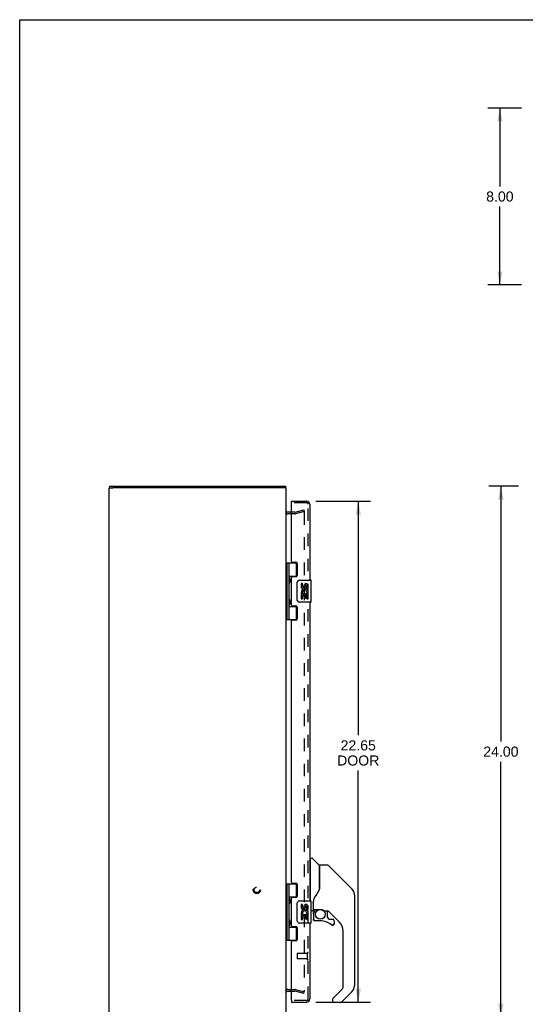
# Model space of a CAD drawing. Header units: inches. Extents: x 0 to 103, y 0 to 67.
# Tile 2 of 16: x 0 to 23, y 22 to 67. Entities that reach past the tile are written whole.
import ezdxf

# ---------------------------------------------------------------- set-up
doc = ezdxf.new("R2010")
doc.units = ezdxf.units.IN
doc.header["$LTSCALE"] = 5.686187
doc.header["$MEASUREMENT"] = 0
doc.linetypes.add('HIDDEN', pattern=[0.2, 0.1, -0.1])
doc.layers.get('0').update_dxf_attribs({"linetype": 'CONTINUOUS'})
for name, color, linetype in [('DEFAULT_2', 8, 'HIDDEN'), ('DIMENSIONS', 7, 'CONTINUOUS'), ('DOOR_ASSEMBLY', 7, 'CONTINUOUS')]:
    doc.layers.add(name, color=color, linetype=linetype)
doc.styles.get("Standard").update_dxf_attribs({"font": 'arial.ttf'})
doc.dimstyles.new('DIMSTYLE_1', dxfattribs={"dimtxt": 0.456111, "dimasz": 0.608148, "dimexe": 0.09, "dimexo": 0.07, "dimgap": 0.0375, "dimtad": 0, "dimtih": 1, "dimtoh": 1, "dimzin": 4, "dimdsep": 46, "dimtxsty": 'Standard', "dimblk": '_FILLED', "dimblk1": '_FILLED', "dimblk2": '_FILLED', "dimcen": 0.09, "dimadec": 3, "dimazin": 1, "dimtfac": 1, "dimtdec": 3, "dimtofl": 0, "dimtmove": 0, "dimatfit": 3, "dimldrblk": '_FILLED', "dimfxl": 0, "dimtolj": 1, "dimtzin": 4, "dimarcsym": 0})

# ---------------------------------------------------------------- blocks, each defined once
blk = doc.blocks.new('_FILLED')
at = {"color": 0, "linetype": 'ByBlock'}
blk.add_solid([(0, 0), (-1, 0.2), (-1, -0.2)], dxfattribs=at)
blk = doc.blocks.new('*D5')
at = {"layer": 'DIMENSIONS', "color": 2, "linetype": 'Continuous'}
for p, q in [((22.686, 62.903), (21.165, 62.903)), ((21.712, 62.903), (21.712, 59.359)), ((21.712, 54.903), (21.712, 58.447)), ((22.686, 54.903), (21.165, 54.903))]:
    blk.add_line(p, q, dxfattribs=at)
at = {"layer": 'DIMENSIONS', "color": 2, "linetype": 'Continuous', "xscale": 0.6081483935, "yscale": 0.6081483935, "zscale": 0.6081483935}
for p, rotation in [((21.712, 62.903), 90), ((21.712, 54.903), 270)]:
    blk.add_blockref('_FILLED', p, dxfattribs=dict(at, rotation=rotation))
at = {"layer": 'DIMENSIONS', "color": 2, "linetype": 'Continuous', "insert": (21.712, 59.131), "char_height": 0.4561, "width": 1.23947, "attachment_point": 2, "line_spacing_factor": 0.9}
blk.add_mtext('8.00', dxfattribs=at)
blk = doc.blocks.new('*D6')
at = {"layer": 'DIMENSIONS', "color": 2, "linetype": 'Continuous'}
for p, q in [((13.397, 45.133), (15.855, 45.133)), ((15.307, 45.133), (15.307, 34.547)), ((15.307, 22.483), (15.307, 32.951)), ((13.397, 22.483), (15.855, 22.483))]:
    blk.add_line(p, q, dxfattribs=at)
at = {"layer": 'DIMENSIONS', "color": 2, "linetype": 'Continuous', "xscale": 0.6081483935, "yscale": 0.6081483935, "zscale": 0.6081483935}
for p, rotation in [((15.307, 45.133), 90), ((15.307, 22.483), 270)]:
    blk.add_blockref('_FILLED', p, dxfattribs=dict(at, rotation=rotation))
at = {"layer": 'DIMENSIONS', "color": 2, "linetype": 'Continuous', "insert": (15.307, 34.319), "char_height": 0.4561, "width": 1.90922, "attachment_point": 2, "line_spacing_factor": 0.9}
blk.add_mtext('22.65\\PDOOR', dxfattribs=at)
blk = doc.blocks.new('*D10')
at = {"layer": 'DIMENSIONS', "color": 2, "linetype": 'Continuous'}
for p, q in [((22.556, 45.808), (21.21, 45.808)), ((21.757, 45.808), (21.757, 34.264)), ((21.757, 21.808), (21.757, 33.352)), ((22.556, 21.808), (21.21, 21.808))]:
    blk.add_line(p, q, dxfattribs=at)
at = {"layer": 'DIMENSIONS', "color": 2, "linetype": 'Continuous', "xscale": 0.6081483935, "yscale": 0.6081483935, "zscale": 0.6081483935}
for p, rotation in [((21.757, 45.808), 90), ((21.757, 21.808), 270)]:
    blk.add_blockref('_FILLED', p, dxfattribs=dict(at, rotation=rotation))
at = {"layer": 'DIMENSIONS', "color": 2, "linetype": 'Continuous', "insert": (21.757, 34.036), "char_height": 0.4561, "width": 1.59385, "attachment_point": 2, "line_spacing_factor": 0.9}
blk.add_mtext('24.00', dxfattribs=at)

msp = doc.modelspace()

# ---------------------------------------------------------------- linework, layer by layer
at = {"color": 7, "linetype": 'Continuous'}
for p, q in [((0, 0), (0, 66.896)), ((0, 66.896), (103.385, 66.896)), ((4.049, 45.733), (4.204, 45.733)), ((4.079, 45.733), (4.079, 45.808)), ((12.049, 45.733), (11.894, 45.733)), ((12.029, 45.733), (12.029, 45.808))]:
    msp.add_line(p, q, dxfattribs=at)
at = {"color": 3, "linetype": 'Continuous'}
for p, q in [((4.049, 21.883), (4.049, 45.733)), ((4.079, 45.808), (12.029, 45.808)), ((11.894, 45.733), (4.204, 45.733)), ((12.049, 21.883), (12.049, 45.733)), ((12.292, 44.633), (12.119, 44.633)), ((12.119, 22.983), (12.292, 22.983))]:
    msp.add_line(p, q, dxfattribs=at)
for centre, start, end in [((12.119, 44.703), 180, 270), ((12.119, 22.913), 90, 180)]:
    msp.add_arc(centre, 0.07, start, end, dxfattribs=at)
at = {"layer": 'DEFAULT_2', "color": 8, "linetype": 'HIDDEN'}
for p, q in [((12.447, 44.558), (12.119, 44.558)), ((12.447, 44.633), (12.292, 44.633)), ((12.458, 44.635), (12.842, 44.738)), ((12.861, 44.665), (12.477, 44.562)), ((12.842, 44.738), (12.861, 44.665)), ((12.861, 44.633), (12.861, 22.984)), ((12.119, 23.058), (12.447, 23.058)), ((12.292, 22.983), (12.447, 22.983)), ((12.842, 22.879), (12.458, 22.982)), ((12.477, 23.054), (12.861, 22.951)), ((12.842, 22.879), (12.861, 22.951))]:
    msp.add_line(p, q, dxfattribs=at)
for points in [[(12.842, 44.653), (12.841, 44.653), (12.839, 44.653), (12.837, 44.652)], [(12.846, 44.652), (12.844, 44.653), (12.842, 44.653), (12.842, 44.653)], [(12.846, 44.652), (12.848, 44.652), (12.849, 44.651), (12.851, 44.651), (12.852, 44.65), (12.854, 44.649), (12.855, 44.647), (12.856, 44.646), (12.858, 44.645), (12.858, 44.643), (12.859, 44.642), (12.86, 44.64), (12.861, 44.638), (12.861, 44.636), (12.861, 44.635), (12.861, 44.633)], [(12.842, 22.964), (12.841, 22.964), (12.839, 22.964), (12.837, 22.965)], [(12.861, 22.984), (12.861, 22.982), (12.861, 22.98), (12.861, 22.979), (12.86, 22.977), (12.859, 22.975), (12.858, 22.974), (12.858, 22.972), (12.856, 22.971), (12.855, 22.969), (12.854, 22.968), (12.852, 22.967), (12.851, 22.966), (12.849, 22.965), (12.848, 22.965), (12.846, 22.964), (12.844, 22.964), (12.842, 22.964), (12.842, 22.964)]]:
    msp.add_lwpolyline(points, dxfattribs=at)
for radius in [0.164, 0.124]:
    msp.add_circle((10.724, 27.558), radius, dxfattribs=at)
for centre, radius, start, end in [((12.119, 44.703), 0.145, 222.9858, 270), ((12.447, 44.673), 0.04, 270, 285), ((12.447, 44.673), 0.115, 270, 285), ((12.119, 22.913), 0.145, 90, 137.0142), ((12.447, 22.943), 0.115, 75, 90), ((12.447, 22.943), 0.04, 75, 90)]:
    msp.add_arc(centre, radius, start, end, dxfattribs=at)
at = {"layer": 'DOOR_ASSEMBLY', "color": 7, "linetype": 'Continuous'}
for p, q in [((12.292, 45.058), (12.292, 45.133)), ((12.307, 45.058), (12.292, 45.058)), ((12.049, 42.338), (12.533, 42.338)), ((12.088, 39.779), (12.088, 42.338)), ((12.187, 41.641), (12.187, 42.338)), ((12.502, 42.338), (12.502, 41.747)), ((12.187, 41.747), (12.534, 41.747)), ((12.187, 40.657), (12.187, 41.46)), ((12.201, 41.458), (12.2, 41.456)), ((12.202, 41.462), (12.201, 41.458)), ((12.202, 41.641), (12.203, 41.637)), ((12.205, 41.47), (12.202, 41.462)), ((12.203, 41.637), (12.21, 41.621)), ((12.203, 41.622), (12.203, 41.62)), ((12.203, 41.48), (12.203, 41.62)), ((12.203, 41.48), (12.203, 41.479)), ((12.208, 41.476), (12.205, 41.47)), ((12.21, 41.482), (12.208, 41.476)), ((12.21, 41.621), (12.211, 41.617)), ((12.212, 41.486), (12.21, 41.482)), ((12.211, 41.617), (12.213, 41.613)), ((12.214, 41.49), (12.212, 41.486)), ((12.215, 41.495), (12.214, 41.49)), ((12.476, 41.738), (12.476, 41.716)), ((12.476, 41.738), (12.528, 41.738)), ((12.552, 40.658), (12.552, 41.458)), ((12.652, 41.558), (13.162, 41.558)), ((12.727, 41.404), (12.727, 41.268)), ((12.79, 41.404), (12.727, 41.404)), ((12.79, 41.268), (12.79, 41.404)), ((13.177, 40.573), (13.177, 41.543)), ((12.78, 40.943), (12.807, 40.962)), ((12.855, 41.33), (12.855, 41.261)), ((12.916, 41.268), (12.916, 41.31)), ((12.971, 40.979), (13.029, 40.954)), ((12.979, 41.174), (12.979, 41.31)), ((12.979, 41.174), (13.039, 41.174)), ((13.039, 41.174), (13.039, 41.33)), ((13.039, 40.99), (13.039, 41.043)), ((12.202, 40.657), (12.203, 40.653)), ((12.203, 40.653), (12.21, 40.637)), ((12.203, 40.637), (12.203, 40.636)), ((12.203, 40.496), (12.203, 40.636)), ((12.21, 40.637), (12.211, 40.633)), ((12.211, 40.633), (12.213, 40.628)), ((12.214, 40.506), (12.212, 40.502)), ((12.215, 40.51), (12.214, 40.506)), ((13.162, 40.558), (12.652, 40.558)), ((12.727, 40.943), (12.727, 40.713)), ((12.745, 40.943), (12.727, 40.943)), ((12.727, 40.713), (12.79, 40.713)), ((12.78, 40.943), (13.039, 40.943)), ((12.79, 40.713), (12.79, 40.88)), ((12.79, 40.88), (12.855, 40.88)), ((12.855, 40.88), (12.855, 40.744)), ((12.855, 40.744), (12.916, 40.744)), ((12.916, 40.744), (12.916, 40.88)), ((12.916, 40.88), (12.979, 40.88)), ((12.979, 40.713), (12.979, 40.88)), ((12.979, 40.713), (13.039, 40.713)), ((13.039, 40.713), (13.039, 40.943)), ((12.187, 39.779), (12.187, 40.476)), ((12.187, 40.369), (12.534, 40.369)), ((12.201, 40.474), (12.2, 40.471)), ((12.202, 40.478), (12.201, 40.474)), ((12.205, 40.485), (12.202, 40.478)), ((12.203, 40.496), (12.203, 40.495)), ((12.208, 40.491), (12.205, 40.485)), ((12.21, 40.498), (12.208, 40.491)), ((12.212, 40.502), (12.21, 40.498)), ((12.476, 40.401), (12.476, 40.378)), ((12.528, 40.378), (12.476, 40.378)), ((12.502, 40.369), (12.502, 39.779)), ((12.049, 39.779), (12.533, 39.779)), ((13.156, 27.058), (13.156, 28.979)), ((13.164, 28.987), (13.219, 28.987)), ((13.541, 28.681), (13.246, 28.976)), ((13.156, 28.928), (13.117, 28.928)), ((13.55, 28.66), (13.55, 27.609)), ((13.558, 27.62), (13.558, 28.664)), ((13.919, 28.672), (13.566, 28.672)), ((13.974, 28.649), (15.017, 27.607)), ((12.049, 27.838), (12.533, 27.838)), ((12.088, 25.279), (12.088, 27.838)), ((12.187, 27.141), (12.187, 27.838)), ((12.502, 27.838), (12.502, 27.247)), ((13.55, 27.797), (13.552, 27.796)), ((14.712, 27.912), (14.712, 27.912)), ((15.018, 27.606), (14.723, 27.901)), ((12.187, 27.247), (12.534, 27.247)), ((12.476, 27.238), (12.528, 27.238)), ((12.476, 27.238), (12.476, 27.216)), ((15.084, 27.517), (15.085, 27.516)), ((15.133, 27.328), (15.133, 23.225)), ((12.187, 26.157), (12.187, 26.96)), ((12.201, 26.958), (12.2, 26.956)), ((12.202, 26.962), (12.201, 26.958)), ((12.202, 27.141), (12.203, 27.137)), ((12.205, 26.97), (12.202, 26.962)), ((12.203, 27.137), (12.21, 27.121)), ((12.203, 27.122), (12.203, 27.12)), ((12.203, 27.12), (12.203, 26.98)), ((12.203, 26.979), (12.203, 26.98)), ((12.208, 26.976), (12.205, 26.97)), ((12.21, 26.982), (12.208, 26.976)), ((12.21, 27.121), (12.211, 27.117)), ((12.212, 26.986), (12.21, 26.982)), ((12.211, 27.117), (12.213, 27.113)), ((12.214, 26.99), (12.212, 26.986)), ((12.215, 26.995), (12.214, 26.99)), ((12.552, 26.158), (12.552, 26.958)), ((12.652, 27.058), (13.162, 27.058)), ((12.79, 26.904), (12.727, 26.904)), ((12.727, 26.904), (12.727, 26.768)), ((12.79, 26.768), (12.79, 26.904)), ((12.855, 26.83), (12.855, 26.761)), ((12.916, 26.768), (12.916, 26.81)), ((12.979, 26.674), (12.979, 26.81)), ((13.039, 26.674), (13.039, 26.83)), ((13.177, 26.073), (13.177, 27.043)), ((13.274, 27.05), (13.274, 27.047)), ((13.274, 27.047), (13.274, 26.645)), ((13.283, 27.076), (13.282, 27.052)), ((13.282, 26.696), (13.282, 27.052)), ((13.282, 27.006), (13.282, 27.007)), ((12.745, 26.443), (12.727, 26.443)), ((12.727, 26.443), (12.727, 26.213)), ((12.78, 26.443), (12.807, 26.462)), ((12.78, 26.443), (13.039, 26.443)), ((12.79, 26.38), (12.855, 26.38)), ((12.79, 26.213), (12.79, 26.38)), ((12.855, 26.38), (12.855, 26.244)), ((12.916, 26.38), (12.979, 26.38)), ((12.916, 26.244), (12.916, 26.38)), ((12.971, 26.479), (13.029, 26.454)), ((12.979, 26.674), (13.039, 26.674)), ((12.979, 26.213), (12.979, 26.38)), ((13.039, 26.49), (13.039, 26.543)), ((13.039, 26.213), (13.039, 26.443)), ((13.235, 26.605), (13.177, 26.605)), ((13.278, 26.472), (13.278, 26.235)), ((13.28, 26.472), (13.289, 26.472)), ((13.302, 26.677), (13.597, 26.677)), ((13.401, 26.677), (13.336, 26.612)), ((13.341, 26.606), (13.339, 26.608)), ((13.344, 26.604), (13.341, 26.606)), ((13.597, 26.677), (13.6, 26.677)), ((13.794, 26.605), (13.87, 26.605)), ((13.908, 26.602), (13.908, 26.318)), ((13.912, 26.31), (13.983, 26.238)), ((14.448, 26.109), (13.953, 26.604)), ((12.187, 25.279), (12.187, 25.976)), ((12.187, 25.869), (12.534, 25.869)), ((12.201, 25.974), (12.2, 25.971)), ((12.202, 25.978), (12.201, 25.974)), ((12.202, 26.157), (12.203, 26.153)), ((12.205, 25.985), (12.202, 25.978)), ((12.203, 26.153), (12.21, 26.137)), ((12.203, 26.137), (12.203, 26.136)), ((12.203, 26.136), (12.203, 25.996)), ((12.203, 25.995), (12.203, 25.996)), ((12.208, 25.991), (12.205, 25.985)), ((12.21, 25.998), (12.208, 25.991)), ((12.21, 26.137), (12.211, 26.133)), ((12.212, 26.002), (12.21, 25.998)), ((12.211, 26.133), (12.213, 26.128)), ((12.214, 26.006), (12.212, 26.002)), ((12.215, 26.01), (12.214, 26.006)), ((12.476, 25.901), (12.476, 25.878)), ((12.528, 25.878), (12.476, 25.878)), ((12.502, 25.869), (12.502, 25.279)), ((13.162, 26.058), (12.652, 26.058)), ((12.727, 26.213), (12.79, 26.213)), ((12.855, 26.244), (12.916, 26.244)), ((12.979, 26.213), (13.039, 26.213)), ((13.289, 26.235), (13.28, 26.235)), ((13.593, 26.156), (13.357, 26.156)), ((13.992, 26.235), (14.144, 26.235)), ((14.221, 26.037), (14.212, 26.037)), ((14.223, 26.156), (14.223, 26.037)), ((14.621, 23.14), (14.621, 25.692)), ((12.049, 25.279), (12.533, 25.279)), ((14.166, 22.653), (14.598, 23.084)), ((15.017, 22.947), (14.565, 22.495)), ((12.292, 22.558), (12.307, 22.558)), ((12.292, 22.558), (12.292, 22.483)), ((14.148, 22.61), (14.148, 22.55)), ((14.162, 22.648), (14.161, 22.647)), ((14.509, 22.472), (14.227, 22.472))]:
    msp.add_line(p, q, dxfattribs=at)
at = {"layer": 'DOOR_ASSEMBLY', "color": 3, "linetype": 'Continuous'}
for p, q in [((12.292, 45.133), (12.972, 45.133)), ((12.292, 42.4), (12.292, 45.043)), ((13.117, 44.988), (13.117, 41.558)), ((12.323, 42.369), (12.48, 42.369)), ((12.542, 42.307), (12.542, 41.778)), ((12.292, 40.432), (12.292, 41.685)), ((12.48, 41.716), (12.323, 41.716)), ((13.117, 40.558), (13.117, 27.058)), ((12.323, 40.401), (12.48, 40.401)), ((12.542, 40.339), (12.542, 39.81)), ((12.292, 27.9), (12.292, 39.717)), ((12.48, 39.748), (12.323, 39.748)), ((12.323, 27.869), (12.48, 27.869)), ((12.542, 27.807), (12.542, 27.278)), ((12.292, 25.932), (12.292, 27.185)), ((12.48, 27.216), (12.323, 27.216)), ((12.323, 25.901), (12.48, 25.901)), ((12.542, 25.839), (12.542, 25.31)), ((13.117, 26.058), (13.117, 22.628)), ((12.292, 22.573), (12.292, 25.217)), ((12.48, 25.248), (12.323, 25.248)), ((12.292, 22.483), (12.972, 22.483))]:
    msp.add_line(p, q, dxfattribs=at)
at = {"layer": 'DOOR_ASSEMBLY', "color": 8, "linetype": 'HIDDEN'}
for p, q in [((12.972, 45.058), (12.307, 45.058)), ((13.042, 22.628), (13.042, 44.988)), ((12.542, 24.672), (12.542, 24.444)), ((12.999, 24.682), (12.552, 24.682)), ((12.999, 24.7), (12.999, 24.416)), ((12.999, 24.434), (12.552, 24.434)), ((12.972, 22.558), (12.307, 22.558))]:
    msp.add_line(p, q, dxfattribs=at)
at = {"layer": 'DOOR_ASSEMBLY', "color": 7, "linetype": 'Continuous'}
for points in [[(12.187, 41.696), (12.187, 41.695), (12.187, 41.694), (12.187, 41.693), (12.187, 41.692), (12.187, 41.691), (12.187, 41.69), (12.187, 41.689), (12.187, 41.688), (12.187, 41.687), (12.187, 41.686), (12.188, 41.685), (12.188, 41.684), (12.188, 41.683), (12.188, 41.682), (12.189, 41.68), (12.189, 41.679), (12.189, 41.678), (12.189, 41.677), (12.19, 41.675), (12.19, 41.674), (12.19, 41.673), (12.191, 41.672), (12.191, 41.67), (12.192, 41.669), (12.192, 41.667), (12.192, 41.666), (12.193, 41.664), (12.193, 41.663), (12.194, 41.661), (12.194, 41.66), (12.195, 41.659)], [(12.195, 41.442), (12.194, 41.441), (12.194, 41.44), (12.193, 41.438), (12.193, 41.437), (12.192, 41.435), (12.192, 41.434), (12.192, 41.432), (12.191, 41.431), (12.191, 41.429), (12.19, 41.428), (12.19, 41.427), (12.19, 41.426), (12.189, 41.424), (12.189, 41.423), (12.189, 41.422), (12.189, 41.421), (12.188, 41.419), (12.188, 41.418), (12.188, 41.417), (12.188, 41.416), (12.187, 41.415), (12.187, 41.414), (12.187, 41.413), (12.187, 41.412), (12.187, 41.411), (12.187, 41.41), (12.187, 41.409), (12.187, 41.408), (12.187, 41.407), (12.187, 41.406), (12.187, 41.405)], [(12.2, 41.645), (12.2, 41.645), (12.202, 41.641)], [(12.213, 41.613), (12.215, 41.609), (12.215, 41.606), (12.216, 41.604), (12.217, 41.602), (12.218, 41.6), (12.218, 41.598), (12.219, 41.596), (12.22, 41.595), (12.22, 41.593), (12.221, 41.591), (12.222, 41.589), (12.222, 41.587), (12.223, 41.585), (12.223, 41.584), (12.224, 41.582), (12.224, 41.581), (12.224, 41.579), (12.225, 41.577), (12.225, 41.576), (12.225, 41.574), (12.226, 41.573), (12.226, 41.571), (12.226, 41.57), (12.227, 41.569), (12.227, 41.567), (12.227, 41.566), (12.227, 41.565), (12.227, 41.563), (12.228, 41.562), (12.228, 41.561), (12.228, 41.559), (12.228, 41.558), (12.228, 41.557), (12.228, 41.556), (12.228, 41.554), (12.228, 41.553), (12.228, 41.552), (12.228, 41.55), (12.228, 41.549), (12.228, 41.548), (12.228, 41.547), (12.228, 41.545), (12.228, 41.544), (12.228, 41.543), (12.228, 41.542), (12.228, 41.54), (12.228, 41.539), (12.227, 41.538), (12.227, 41.536), (12.227, 41.535), (12.227, 41.534), (12.227, 41.532), (12.226, 41.531), (12.226, 41.53), (12.226, 41.528), (12.225, 41.527), (12.225, 41.525), (12.225, 41.524), (12.224, 41.522), (12.224, 41.52), (12.224, 41.519), (12.223, 41.517), (12.223, 41.516), (12.222, 41.514), (12.222, 41.512), (12.221, 41.51), (12.22, 41.508), (12.22, 41.506), (12.219, 41.505), (12.218, 41.503), (12.218, 41.501), (12.217, 41.499), (12.216, 41.497), (12.215, 41.495)], [(12.552, 41.458), (12.552, 41.465), (12.553, 41.471), (12.554, 41.477), (12.555, 41.483), (12.557, 41.489), (12.559, 41.495)], [(12.187, 40.712), (12.187, 40.711), (12.187, 40.71), (12.187, 40.709), (12.187, 40.708), (12.187, 40.707), (12.187, 40.706), (12.187, 40.705), (12.187, 40.704), (12.187, 40.703), (12.187, 40.702), (12.188, 40.701), (12.188, 40.7), (12.188, 40.699), (12.188, 40.697), (12.189, 40.696), (12.189, 40.695), (12.189, 40.694), (12.189, 40.693), (12.19, 40.691), (12.19, 40.69), (12.19, 40.689), (12.191, 40.687), (12.191, 40.686), (12.192, 40.685), (12.192, 40.683), (12.192, 40.682), (12.193, 40.68), (12.193, 40.679), (12.194, 40.677), (12.194, 40.676), (12.195, 40.674)], [(12.2, 40.661), (12.2, 40.66), (12.202, 40.657)], [(12.213, 40.628), (12.215, 40.624), (12.215, 40.622), (12.216, 40.62), (12.217, 40.618), (12.218, 40.616), (12.218, 40.614), (12.219, 40.612), (12.22, 40.61), (12.22, 40.608), (12.221, 40.607), (12.222, 40.605), (12.222, 40.603), (12.223, 40.601), (12.223, 40.6), (12.224, 40.598), (12.224, 40.596), (12.224, 40.595), (12.225, 40.593), (12.225, 40.592), (12.225, 40.59), (12.226, 40.589), (12.226, 40.587), (12.226, 40.586), (12.227, 40.584), (12.227, 40.583), (12.227, 40.582), (12.227, 40.58), (12.227, 40.579), (12.228, 40.578), (12.228, 40.576), (12.228, 40.575), (12.228, 40.574), (12.228, 40.573), (12.228, 40.571), (12.228, 40.57), (12.228, 40.569), (12.228, 40.567), (12.228, 40.566), (12.228, 40.565), (12.228, 40.564), (12.228, 40.562), (12.228, 40.561), (12.228, 40.56), (12.228, 40.559), (12.228, 40.557), (12.228, 40.556), (12.228, 40.555), (12.227, 40.554), (12.227, 40.552), (12.227, 40.551), (12.227, 40.549), (12.227, 40.548), (12.226, 40.547), (12.226, 40.545), (12.226, 40.544), (12.225, 40.542), (12.225, 40.541), (12.225, 40.539), (12.224, 40.538), (12.224, 40.536), (12.224, 40.535), (12.223, 40.533), (12.223, 40.531), (12.222, 40.53), (12.222, 40.528), (12.221, 40.526), (12.22, 40.524), (12.22, 40.522), (12.219, 40.52), (12.218, 40.518), (12.218, 40.516), (12.217, 40.514), (12.216, 40.512), (12.215, 40.51)], [(12.559, 40.622), (12.557, 40.628), (12.555, 40.634), (12.554, 40.64), (12.553, 40.646), (12.552, 40.652), (12.552, 40.658)], [(12.195, 40.458), (12.194, 40.457), (12.194, 40.455), (12.193, 40.454), (12.193, 40.452), (12.192, 40.451), (12.192, 40.449), (12.192, 40.448), (12.191, 40.447), (12.191, 40.445), (12.19, 40.444), (12.19, 40.443), (12.19, 40.441), (12.189, 40.44), (12.189, 40.439), (12.189, 40.437), (12.189, 40.436), (12.188, 40.435), (12.188, 40.434), (12.188, 40.433), (12.188, 40.432), (12.187, 40.431), (12.187, 40.429), (12.187, 40.428), (12.187, 40.427), (12.187, 40.426), (12.187, 40.425), (12.187, 40.424), (12.187, 40.423), (12.187, 40.422), (12.187, 40.422), (12.187, 40.421)], [(13.974, 28.649), (13.967, 28.656), (13.958, 28.662), (13.949, 28.666), (13.939, 28.67), (13.929, 28.672), (13.919, 28.672)], [(13.557, 27.629), (13.536, 27.572), (13.506, 27.503), (13.47, 27.433), (13.428, 27.361), (13.381, 27.288), (13.335, 27.222)], [(13.552, 27.796), (13.554, 27.795), (13.556, 27.793), (13.557, 27.792), (13.558, 27.791), (13.558, 27.79)], [(15.125, 27.405), (15.118, 27.436), (15.104, 27.476), (15.086, 27.514), (15.064, 27.55), (15.039, 27.583), (15.018, 27.606)], [(12.187, 27.196), (12.187, 27.195), (12.187, 27.194), (12.187, 27.193), (12.187, 27.192), (12.187, 27.191), (12.187, 27.19), (12.187, 27.189), (12.187, 27.188), (12.187, 27.187), (12.187, 27.186), (12.188, 27.185), (12.188, 27.184), (12.188, 27.183), (12.188, 27.182), (12.189, 27.18), (12.189, 27.179), (12.189, 27.178), (12.189, 27.177), (12.19, 27.175), (12.19, 27.174), (12.19, 27.173), (12.191, 27.172), (12.191, 27.17), (12.192, 27.169), (12.192, 27.167), (12.192, 27.166), (12.193, 27.164), (12.193, 27.163), (12.194, 27.161), (12.194, 27.16), (12.195, 27.159)], [(13.335, 27.222), (13.325, 27.206), (13.31, 27.177), (13.297, 27.145), (13.288, 27.111), (13.283, 27.076)], [(12.195, 26.942), (12.194, 26.941), (12.194, 26.94), (12.193, 26.938), (12.193, 26.937), (12.192, 26.935), (12.192, 26.934), (12.192, 26.932), (12.191, 26.931), (12.191, 26.929), (12.19, 26.928), (12.19, 26.927), (12.19, 26.926), (12.189, 26.924), (12.189, 26.923), (12.189, 26.922), (12.189, 26.921), (12.188, 26.919), (12.188, 26.918), (12.188, 26.917), (12.188, 26.916), (12.187, 26.915), (12.187, 26.914), (12.187, 26.913), (12.187, 26.912), (12.187, 26.911), (12.187, 26.91), (12.187, 26.909), (12.187, 26.908), (12.187, 26.907), (12.187, 26.906), (12.187, 26.905)], [(12.2, 27.145), (12.2, 27.145), (12.202, 27.141)], [(12.213, 27.113), (12.215, 27.109), (12.215, 27.106), (12.216, 27.104), (12.217, 27.102), (12.218, 27.1), (12.218, 27.098), (12.219, 27.096), (12.22, 27.095), (12.22, 27.093), (12.221, 27.091), (12.222, 27.089), (12.222, 27.087), (12.223, 27.085), (12.223, 27.084), (12.224, 27.082), (12.224, 27.081), (12.224, 27.079), (12.225, 27.077), (12.225, 27.076), (12.225, 27.074), (12.226, 27.073), (12.226, 27.071), (12.226, 27.07), (12.227, 27.069), (12.227, 27.067), (12.227, 27.066), (12.227, 27.065), (12.227, 27.063), (12.228, 27.062), (12.228, 27.061), (12.228, 27.059), (12.228, 27.058), (12.228, 27.057), (12.228, 27.056), (12.228, 27.054), (12.228, 27.053), (12.228, 27.052), (12.228, 27.05), (12.228, 27.049), (12.228, 27.048), (12.228, 27.047), (12.228, 27.045), (12.228, 27.044), (12.228, 27.043), (12.228, 27.042), (12.228, 27.04), (12.228, 27.039), (12.227, 27.038), (12.227, 27.036), (12.227, 27.035), (12.227, 27.034), (12.227, 27.032), (12.226, 27.031), (12.226, 27.03), (12.226, 27.028), (12.225, 27.027), (12.225, 27.025), (12.225, 27.024), (12.224, 27.022), (12.224, 27.02), (12.224, 27.019), (12.223, 27.017), (12.223, 27.016), (12.222, 27.014), (12.222, 27.012), (12.221, 27.01), (12.22, 27.008), (12.22, 27.006), (12.219, 27.005), (12.218, 27.003), (12.218, 27.001), (12.217, 26.999), (12.216, 26.997), (12.215, 26.995)], [(12.552, 26.958), (12.552, 26.965), (12.553, 26.971), (12.554, 26.977), (12.555, 26.983), (12.557, 26.989), (12.559, 26.995)], [(13.274, 27.054), (13.274, 27.053), (13.274, 27.05)], [(13.274, 26.955), (13.274, 26.962), (13.275, 26.969), (13.275, 26.975), (13.276, 26.982), (13.277, 26.988), (13.279, 26.995)], [(13.279, 26.995), (13.28, 26.998), (13.281, 27.002), (13.282, 27.006)], [(13.28, 26.472), (13.281, 26.488), (13.283, 26.503), (13.286, 26.518), (13.29, 26.532), (13.295, 26.547), (13.302, 26.561), (13.309, 26.574), (13.318, 26.587), (13.327, 26.599), (13.337, 26.61)], [(13.344, 26.604), (13.334, 26.593), (13.325, 26.582), (13.317, 26.569), (13.31, 26.557), (13.304, 26.543), (13.299, 26.53), (13.295, 26.516), (13.292, 26.501), (13.29, 26.487), (13.289, 26.472)], [(13.339, 26.608), (13.339, 26.609), (13.338, 26.609), (13.338, 26.61), (13.337, 26.61)], [(13.6, 26.677), (13.614, 26.676), (13.627, 26.675), (13.64, 26.673), (13.653, 26.671), (13.665, 26.668), (13.676, 26.664), (13.687, 26.661), (13.697, 26.657), (13.706, 26.653), (13.715, 26.648), (13.723, 26.644), (13.73, 26.64), (13.737, 26.637), (13.743, 26.633), (13.749, 26.629), (13.754, 26.626), (13.758, 26.623), (13.766, 26.618)], [(13.766, 26.618), (13.77, 26.615), (13.773, 26.613), (13.776, 26.612), (13.779, 26.61), (13.782, 26.609)], [(13.782, 26.609), (13.784, 26.607), (13.788, 26.606), (13.792, 26.606)], [(12.187, 26.212), (12.187, 26.211), (12.187, 26.21), (12.187, 26.209), (12.187, 26.208), (12.187, 26.207), (12.187, 26.206), (12.187, 26.205), (12.187, 26.204), (12.187, 26.203), (12.187, 26.202), (12.188, 26.201), (12.188, 26.2), (12.188, 26.199), (12.188, 26.197), (12.189, 26.196), (12.189, 26.195), (12.189, 26.194), (12.189, 26.193), (12.19, 26.191), (12.19, 26.19), (12.19, 26.189), (12.191, 26.187), (12.191, 26.186), (12.192, 26.185), (12.192, 26.183), (12.192, 26.182), (12.193, 26.18), (12.193, 26.179), (12.194, 26.177), (12.194, 26.176), (12.195, 26.174)], [(12.195, 25.958), (12.194, 25.957), (12.194, 25.955), (12.193, 25.954), (12.193, 25.952), (12.192, 25.951), (12.192, 25.949), (12.192, 25.948), (12.191, 25.947), (12.191, 25.945), (12.19, 25.944), (12.19, 25.943), (12.19, 25.941), (12.189, 25.94), (12.189, 25.939), (12.189, 25.937), (12.189, 25.936), (12.188, 25.935), (12.188, 25.934), (12.188, 25.933), (12.188, 25.932), (12.187, 25.931), (12.187, 25.929), (12.187, 25.928), (12.187, 25.927), (12.187, 25.926), (12.187, 25.925), (12.187, 25.924), (12.187, 25.923), (12.187, 25.922), (12.187, 25.922), (12.187, 25.921)], [(12.2, 26.161), (12.2, 26.16), (12.202, 26.157)], [(12.213, 26.128), (12.215, 26.124), (12.215, 26.122), (12.216, 26.12), (12.217, 26.118), (12.218, 26.116), (12.218, 26.114), (12.219, 26.112), (12.22, 26.11), (12.22, 26.108), (12.221, 26.107), (12.222, 26.105), (12.222, 26.103), (12.223, 26.101), (12.223, 26.1), (12.224, 26.098), (12.224, 26.096), (12.224, 26.095), (12.225, 26.093), (12.225, 26.092), (12.225, 26.09), (12.226, 26.089), (12.226, 26.087), (12.226, 26.086), (12.227, 26.084), (12.227, 26.083), (12.227, 26.082), (12.227, 26.08), (12.227, 26.079), (12.228, 26.078), (12.228, 26.076), (12.228, 26.075), (12.228, 26.074), (12.228, 26.073), (12.228, 26.071), (12.228, 26.07), (12.228, 26.069), (12.228, 26.067), (12.228, 26.066), (12.228, 26.065), (12.228, 26.064), (12.228, 26.062), (12.228, 26.061), (12.228, 26.06), (12.228, 26.059), (12.228, 26.057), (12.228, 26.056), (12.228, 26.055), (12.227, 26.054), (12.227, 26.052), (12.227, 26.051), (12.227, 26.049), (12.227, 26.048), (12.226, 26.047), (12.226, 26.045), (12.226, 26.044), (12.225, 26.042), (12.225, 26.041), (12.225, 26.039), (12.224, 26.038), (12.224, 26.036), (12.224, 26.035), (12.223, 26.033), (12.223, 26.031), (12.222, 26.03), (12.222, 26.028), (12.221, 26.026), (12.22, 26.024), (12.22, 26.022), (12.219, 26.02), (12.218, 26.018), (12.218, 26.016), (12.217, 26.014), (12.216, 26.012), (12.215, 26.01)], [(12.559, 26.122), (12.557, 26.128), (12.555, 26.134), (12.554, 26.14), (12.553, 26.146), (12.552, 26.152), (12.552, 26.158)], [(13.357, 26.158), (13.348, 26.159), (13.34, 26.16), (13.332, 26.163), (13.324, 26.166), (13.316, 26.17), (13.309, 26.175), (13.303, 26.181), (13.297, 26.187), (13.292, 26.194), (13.288, 26.202), (13.285, 26.209), (13.282, 26.218), (13.281, 26.226), (13.28, 26.235)], [(13.289, 26.235), (13.29, 26.227), (13.291, 26.22), (13.293, 26.212), (13.296, 26.205), (13.3, 26.199), (13.304, 26.193), (13.309, 26.187), (13.315, 26.182), (13.321, 26.177), (13.328, 26.174), (13.335, 26.171), (13.342, 26.169), (13.349, 26.168), (13.357, 26.167)], [(13.357, 26.158), (13.357, 26.158), (13.357, 26.159), (13.357, 26.16), (13.357, 26.161), (13.357, 26.162), (13.357, 26.164), (13.357, 26.167)], [(14.144, 25.96), (14.136, 25.96), (14.127, 25.962), (14.118, 25.964), (14.11, 25.968), (14.103, 25.972), (14.096, 25.978)], [(14.101, 25.984), (14.108, 25.98), (14.114, 25.976), (14.121, 25.973), (14.129, 25.971), (14.136, 25.969), (14.144, 25.969), (14.151, 25.969), (14.159, 25.97), (14.166, 25.972), (14.173, 25.975), (14.18, 25.979), (14.186, 25.983), (14.192, 25.988), (14.197, 25.994), (14.202, 26), (14.206, 26.007), (14.209, 26.014), (14.211, 26.021), (14.212, 26.029), (14.212, 26.037)], [(14.221, 26.037), (14.221, 26.028), (14.219, 26.02), (14.217, 26.011), (14.214, 26.003), (14.209, 25.996), (14.204, 25.989), (14.199, 25.982), (14.192, 25.977), (14.185, 25.972), (14.178, 25.968), (14.17, 25.964), (14.161, 25.962), (14.153, 25.96), (14.144, 25.96)], [(14.166, 22.653), (14.165, 22.652), (14.165, 22.651), (14.164, 22.65), (14.163, 22.649), (14.162, 22.648)]]:
    msp.add_lwpolyline(points, dxfattribs=at)
msp.add_circle((13.593, 26.451), 0.217, dxfattribs=at)
at = {"layer": 'DOOR_ASSEMBLY', "color": 3, "linetype": 'Continuous'}
for centre, radius, start, end in [((12.307, 45.043), 0.015, 90, 180), ((12.972, 44.988), 0.145, 0, 90), ((12.323, 42.4), 0.031, 180, 270), ((12.48, 42.307), 0.062, 0, 90), ((12.323, 41.685), 0.031, 90, 180), ((12.48, 41.778), 0.062, 270, 360), ((12.323, 40.432), 0.031, 180, 270), ((12.48, 40.339), 0.062, 0, 90), ((12.323, 39.717), 0.031, 90, 180), ((12.48, 39.81), 0.062, 270, 360), ((12.323, 27.9), 0.031, 180, 270), ((12.48, 27.807), 0.062, 0, 90), ((12.323, 27.185), 0.031, 90, 180), ((12.48, 27.278), 0.062, 270, 360), ((12.323, 25.932), 0.031, 180, 270), ((12.48, 25.839), 0.062, 0, 90), ((12.323, 25.217), 0.031, 90, 180), ((12.48, 25.31), 0.062, 270, 360), ((12.307, 22.573), 0.015, 180, 270), ((12.972, 22.628), 0.145, 270, 360)]:
    msp.add_arc(centre, radius, start, end, dxfattribs=at)
at = {"layer": 'DOOR_ASSEMBLY', "color": 8, "linetype": 'HIDDEN'}
for centre, radius, start, end in [((12.972, 44.988), 0.07, 0, 90), ((12.552, 24.672), 0.01, 90, 180), ((13.02, 24.7), 0.0215, 0, 180), ((12.552, 24.444), 0.01, 180, 270), ((13.02, 24.416), 0.0215, 180, 360), ((12.972, 22.628), 0.07, 270, 360)]:
    msp.add_arc(centre, radius, start, end, dxfattribs=at)
at = {"layer": 'DOOR_ASSEMBLY', "color": 7, "linetype": 'Continuous'}
for centre, radius, start, end in [((12.113, 41.62), 0.09, 0.672, 35.4682), ((12.113, 41.48), 0.09, 324.5318, 359.328), ((12.652, 41.458), 0.1, 90, 158.7946), ((12.947, 41.31), 0.0943, 71.7267, 167.4338), ((12.947, 41.31), 0.0943, 12.5402, 71.701), ((13.162, 41.543), 0.015, 0, 90), ((12.821, 41.268), 0.0943, 180, 360), ((12.881, 41.016), 0.154, 161.4199, 206.1963), ((12.884, 41.016), 0.157, 9.7031, 161.8791), ((12.821, 41.268), 0.0314, 180, 261.2295), ((12.884, 41.016), 0.0943, 336.5966, 215.1122), ((12.821, 41.273), 0.0362, 263.4285, 341.7628), ((12.947, 41.31), 0.0314, 0, 180.0485), ((12.884, 41.016), 0.157, 336.5966, 350.2969), ((12.113, 40.636), 0.09, 0.672, 35.4682), ((12.652, 40.658), 0.1, 201.205, 270), ((12.884, 41.016), 0.157, 205.737, 207.8532), ((13.162, 40.573), 0.015, 270, 360), ((12.113, 40.496), 0.09, 324.5318, 359.328), ((13.164, 28.979), 0.00787, 90, 180), ((13.219, 28.948), 0.0394, 45, 90), ((13.52, 28.66), 0.0295, 0, 45), ((13.538, 28.491), 0.0197, 306.994, 360), ((13.566, 28.664), 0.00787, 90, 180), ((14.739, 27.328), 0.394, 20.9479, 45), ((12.113, 27.12), 0.09, 0.672, 35.4682), ((14.739, 27.328), 0.394, 0, 11.2904), ((12.113, 26.98), 0.09, 324.5318, 359.328), ((12.652, 26.958), 0.1, 90, 158.7946), ((12.821, 26.768), 0.0943, 180, 360), ((12.821, 26.768), 0.0314, 180, 261.2295), ((12.821, 26.773), 0.0362, 263.4285, 341.7628), ((12.947, 26.81), 0.0943, 71.7267, 167.4338), ((12.947, 26.81), 0.0314, 0, 180.0485), ((12.947, 26.81), 0.0943, 12.5402, 71.701), ((13.162, 27.043), 0.015, 0, 90), ((12.881, 26.516), 0.154, 161.4199, 206.1963), ((12.884, 26.516), 0.157, 9.7031, 161.8791), ((12.884, 26.516), 0.157, 205.737, 207.8532), ((12.884, 26.516), 0.0943, 336.5966, 215.1122), ((12.884, 26.516), 0.157, 336.5966, 350.2969), ((13.235, 26.645), 0.0394, 270, 360), ((13.475, 26.472), 0.197, 135, 180), ((13.302, 26.696), 0.0197, 180, 270), ((13.87, 26.409), 0.197, 50.6498, 90), ((13.92, 26.318), 0.0118, 180, 225), ((12.113, 26.136), 0.09, 0.672, 35.4682), ((12.113, 25.996), 0.09, 324.5318, 359.328), ((12.652, 26.158), 0.1, 201.205, 270), ((13.162, 26.073), 0.015, 270, 360), ((13.357, 26.235), 0.0787, 180, 270), ((13.593, 25.369), 0.787, 50.4788, 90), ((13.992, 26.247), 0.0118, 225, 270), ((14.144, 26.037), 0.0787, 230.4788, 360), ((14.144, 26.156), 0.0787, 0, 90), ((14.03, 25.692), 0.591, 0, 45), ((14.739, 23.225), 0.394, 315, 360), ((14.542, 23.14), 0.0787, 315, 360), ((14.207, 22.61), 0.0591, 141.1326, 180), ((14.227, 22.55), 0.0787, 180, 270), ((14.509, 22.55), 0.0787, 270, 315)]:
    msp.add_arc(centre, radius, start, end, dxfattribs=at)
for centre in [(12.281, 41.55), (12.281, 40.566), (12.281, 27.05), (12.281, 26.066)]:
    msp.add_ellipse(centre, major_axis=(0, 0.188), ratio=0.57735, start_param=1.066602, end_param=2.074991, dxfattribs=at)

# ---------------------------------------------------------------- dimensions: what is measured, and where the dimension line sits
at = {"layer": 'DIMENSIONS', "color": 2, "linetype": 'Continuous'}
for base, p1, p2, picture, middle in [((21.712, 54.903), (22.756, 62.903), (22.756, 54.903), '*D5', (21.71, 58.901)), ((21.757, 21.808), (22.626, 45.808), (22.626, 21.808), '*D10', (21.751, 33.806))]:
    dim = msp.add_linear_dim(base=base, p1=p1, p2=p2, angle=270, dimstyle='DIMSTYLE_1', dxfattribs=at)
    dim.commit()
    dim.dimension.update_dxf_attribs({"geometry": picture, "text_midpoint": middle, "dimtype": 160})
dim = msp.add_linear_dim(base=(15.307, 45.133), p1=(13.327, 22.483), p2=(13.327, 45.133), angle=90, text='<>\\PDOOR', dimstyle='DIMSTYLE_1', dxfattribs=at)
dim.commit()
dim.dimension.update_dxf_attribs({"geometry": '*D6', "text_midpoint": (15.307, 33.749), "dimtype": 160})

doc.saveas('drawing.dxf')
